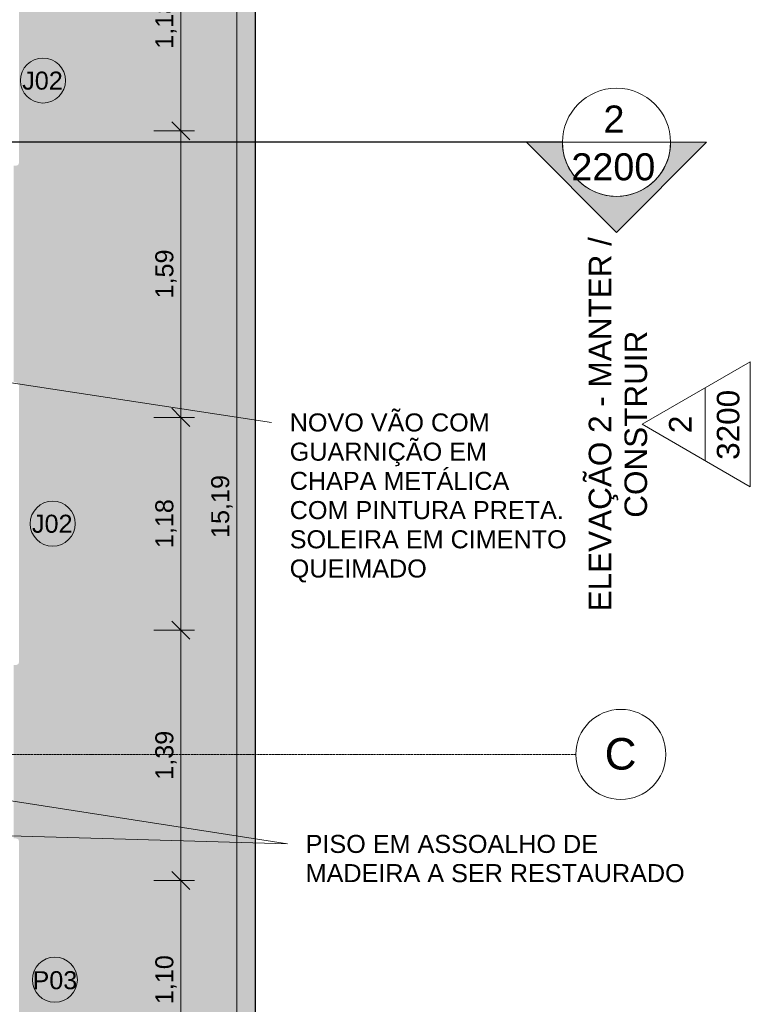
# Model space of a CAD drawing. Header units: millimetres. Extents: x -34108 to 9838, y -21919 to 4394.
# Tile 27 of 36: x 3418 to 7473, y -13515 to -8052. Entities that reach past the tile are written whole.
import ezdxf

# ---------------------------------------------------------------- set-up
doc = ezdxf.new("R2010")
doc.units = ezdxf.units.MM
doc.linetypes.add('_Traço - ponto', pattern=[16, 12, -2, 0, -2])
for name, color, linetype, lineweight in [('A-ANNO-DIMS', 211, 'Continuous', 9), ('A-ANNO-DIMS-50', 211, 'Continuous', 9), ('A-DOOR-IDEN', 31, 'Continuous', 9), ('A-FLOR', 192, 'Continuous', 18), ('A-FLOR-PATT', 8, 'Continuous', 25), ('A-GLAZ-IDEN', 152, 'Continuous', 9), ('G-ANNO-SYMB', 111, 'Continuous', 9), ('G-ANNO-TEXT', 231, 'Continuous', 9), ('S-GRID', 1, 'Continuous', 9), ('S-GRID-IDEN', 1, 'Continuous', 9)]:
    doc.layers.add(name, color=color, linetype=linetype, lineweight=lineweight)
doc.styles.add('Arial_1', font='arial.ttf', dxfattribs={"height": 175})
doc.styles.add('Arial_2', font='arial.ttf', dxfattribs={"height": 125})
doc.styles.add('Arial_3', font='arial.ttf', dxfattribs={"height": 150})
doc.styles.add('Arial_4', font='arial.ttf', dxfattribs={"height": 100})
doc.dimstyles.new('Diagonal_-_2_0mm_Arial', dxfattribs={"dimscale": 304.8, "dimtxt": 102.02594, "dimasz": 0.328084, "dimexe": 0.246063, "dimexo": 0.0625, "dimgap": 0.024606, "dimtad": 1, "dimlfac": 0.001, "dimrnd": 0.01, "dimzin": 0, "dimdsep": 46, "dimtxsty": 'Arial_4', "dimblk1": 'OBLIQUE', "dimblk2": 'OBLIQUE', "dimsah": 1, "dimcen": 0.09, "dimdle": 0.246063, "dimadec": 0, "dimazin": 0, "dimtfac": 1, "dimtdec": 4, "dimtix": 1, "dimtmove": 0, "dimatfit": 3, "dimfxl": 0.492126, "dimfxlon": 1, "dimtvp": 1, "dimtolj": 1, "dimtzin": 0, "dimarcsym": 2})

# ---------------------------------------------------------------- blocks, each defined once
blk = doc.blocks.new('Grid - Head Grid-11506-PLANTA TÉRREO - MANTER _ CONSTRUIR')
at = {"layer": 'S-GRID-IDEN'}
blk.add_circle((0, 0), 5, dxfattribs=at)
blk = doc.blocks.new('Elevation - Elevation mark-2836346-PLANTA TÉRREO - MANTER _ CONSTRUIR')
at = {"layer": 'G-ANNO-SYMB'}
for p, q in [((0, 8), (-6.93, -4)), ((6.93, -4), (0, 8)), ((4.04, 1), (-4.04, 1)), ((-6.93, -4), (6.93, -4))]:
    blk.add_line(p, q, dxfattribs=at)
blk = doc.blocks.new('Section - M_Section head ABNT-2836546-PLANTA TÉRREO - MANTER _ CONSTRUIR')
at = {"layer": 'G-ANNO-SYMB'}
h = blk.add_hatch(color=256, dxfattribs=at)
edge = h.paths.add_edge_path(flags=0)
edge.add_line((-6, 10), (4, 0))
edge.add_line((4, 0), (0, 0))
edge.add_arc((-6, 0), 6, 0, 180)
edge.add_line((-12, 0), (-16, 0))
edge.add_line((-16, 0), (-6, 10))
for p, q in [((-16, 0), (-6, 10)), ((-6, 10), (-16, 0)), ((4, 0), (-6, 10)), ((4, 0), (-6, 10)), ((0, 0), (4, 0)), ((-16, 0), (-12, 0))]:
    blk.add_line(p, q, dxfattribs=at)
for start, end in [(360, 180), (0, 180), (180, 0)]:
    blk.add_arc((-6, 0), 6, start, end, dxfattribs=at)
blk = doc.blocks.new('DIMBLOCK12-PLANTA TÉRREO - MANTER _ CONSTRUIR')
at = {"layer": 'A-ANNO-DIMS-50', "lineweight": 18}
for p, q in [((4622.8, -3158.5), (4572.8, -3108.5)), ((4622.8, -3158.5), (4672.8, -3208.5)), ((4622.8, -18348.5), (4572.8, -18298.5)), ((4622.8, -18348.5), (4672.8, -18398.5))]:
    blk.add_line(p, q, dxfattribs=at)
at = {"layer": 'A-ANNO-DIMS-50'}
for p, q in [((4622.8, -3083.5), (4622.8, -18423.5)), ((4472.8, -3158.5), (4697.8, -3158.5)), ((4622.8, -3158.5), (4472.8, -3158.5)), ((4472.8, -18348.5), (4697.8, -18348.5)), ((4622.8, -18348.5), (4472.8, -18348.5))]:
    blk.add_line(p, q, dxfattribs=at)
at = {"layer": 'A-ANNO-DIMS-50', "color": 0, "insert": (4480.7, -10927.9), "char_height": 100, "width": 418.697, "attachment_point": 1, "rotation": 90, "line_spacing_factor": 0.941778, "style": 'Arial_4'}
blk.add_mtext('15,19', dxfattribs=at)
blk = doc.blocks.new('_Oblique')
at = {"color": 0, "linetype": 'ByBlock', "lineweight": -2}
blk.add_line((-0.5, -0.5), (0.5, 0.5), dxfattribs=at)
blk = doc.blocks.new('DIMBLOCK23-PLANTA TÉRREO - MANTER _ CONSTRUIR')
at = {"layer": 'A-ANNO-DIMS-50', "lineweight": 18}
for p, q in [((4312.8, -7488.4), (4262.8, -7438.4)), ((4312.8, -7488.4), (4362.8, -7538.4)), ((4312.8, -8668.4), (4262.8, -8618.4)), ((4312.8, -8668.4), (4362.8, -8718.4))]:
    blk.add_line(p, q, dxfattribs=at)
at = {"layer": 'A-ANNO-DIMS-50'}
for p, q in [((4162.8, -7488.4), (4387.8, -7488.4)), ((4312.8, -7488.4), (4162.8, -7488.4)), ((4312.8, -7488.4), (4312.8, -8668.4)), ((4162.8, -8668.4), (4387.8, -8668.4)), ((4312.8, -8668.4), (4162.8, -8668.4))]:
    blk.add_line(p, q, dxfattribs=at)
at = {"layer": 'A-ANNO-DIMS-50', "color": 0, "insert": (4170.7, -8214), "char_height": 100, "width": 325.653, "attachment_point": 1, "rotation": 90, "line_spacing_factor": 0.941778, "style": 'Arial_4'}
blk.add_mtext('1,18', dxfattribs=at)
blk = doc.blocks.new('DIMBLOCK24-PLANTA TÉRREO - MANTER _ CONSTRUIR')
at = {"layer": 'A-ANNO-DIMS-50', "lineweight": 18}
for p, q in [((4312.8, -8668.4), (4262.8, -8618.4)), ((4312.8, -8668.4), (4362.8, -8718.4)), ((4312.8, -10258.5), (4262.8, -10208.5)), ((4312.8, -10258.5), (4362.8, -10308.5))]:
    blk.add_line(p, q, dxfattribs=at)
at = {"layer": 'A-ANNO-DIMS-50'}
for p, q in [((4162.8, -8668.4), (4387.8, -8668.4)), ((4312.8, -8668.4), (4162.8, -8668.4)), ((4312.8, -8668.4), (4312.8, -10258.5)), ((4162.8, -10258.5), (4387.8, -10258.5)), ((4312.8, -10258.5), (4162.8, -10258.5))]:
    blk.add_line(p, q, dxfattribs=at)
at = {"layer": 'A-ANNO-DIMS-50', "color": 0, "insert": (4170.7, -9599.1), "char_height": 100, "width": 325.653, "attachment_point": 1, "rotation": 90, "line_spacing_factor": 0.941778, "style": 'Arial_4'}
blk.add_mtext('1,59', dxfattribs=at)
blk = doc.blocks.new('DIMBLOCK25-PLANTA TÉRREO - MANTER _ CONSTRUIR')
at = {"layer": 'A-ANNO-DIMS-50', "lineweight": 18}
for p, q in [((4312.8, -10258.5), (4262.8, -10208.5)), ((4312.8, -10258.5), (4362.8, -10308.5)), ((4312.8, -11438.5), (4262.8, -11388.5)), ((4312.8, -11438.5), (4362.8, -11488.5))]:
    blk.add_line(p, q, dxfattribs=at)
at = {"layer": 'A-ANNO-DIMS-50'}
for p, q in [((4162.8, -10258.5), (4387.8, -10258.5)), ((4312.8, -10258.5), (4162.8, -10258.5)), ((4312.8, -10258.5), (4312.8, -11438.5)), ((4162.8, -11438.5), (4387.8, -11438.5)), ((4312.8, -11438.5), (4162.8, -11438.5))]:
    blk.add_line(p, q, dxfattribs=at)
at = {"layer": 'A-ANNO-DIMS-50', "color": 0, "insert": (4170.7, -10984.2), "char_height": 100, "width": 325.653, "attachment_point": 1, "rotation": 90, "line_spacing_factor": 0.941778, "style": 'Arial_4'}
blk.add_mtext('1,18', dxfattribs=at)
blk = doc.blocks.new('DIMBLOCK26-PLANTA TÉRREO - MANTER _ CONSTRUIR')
at = {"layer": 'A-ANNO-DIMS-50', "lineweight": 18}
for p, q in [((4312.8, -11438.5), (4262.8, -11388.5)), ((4312.8, -11438.5), (4362.8, -11488.5)), ((4312.8, -12828.5), (4262.8, -12778.5)), ((4312.8, -12828.5), (4362.8, -12878.5))]:
    blk.add_line(p, q, dxfattribs=at)
at = {"layer": 'A-ANNO-DIMS-50'}
for p, q in [((4162.8, -11438.5), (4387.8, -11438.5)), ((4312.8, -11438.5), (4162.8, -11438.5)), ((4312.8, -11438.5), (4312.8, -12828.5)), ((4162.8, -12828.5), (4387.8, -12828.5)), ((4312.8, -12828.5), (4162.8, -12828.5))]:
    blk.add_line(p, q, dxfattribs=at)
at = {"layer": 'A-ANNO-DIMS-50', "color": 0, "insert": (4170.7, -12269.2), "char_height": 100, "width": 325.653, "attachment_point": 1, "rotation": 90, "line_spacing_factor": 0.941778, "style": 'Arial_4'}
blk.add_mtext('1,39', dxfattribs=at)
blk = doc.blocks.new('DIMBLOCK27-PLANTA TÉRREO - MANTER _ CONSTRUIR')
at = {"layer": 'A-ANNO-DIMS-50', "lineweight": 18}
for p, q in [((4312.8, -12828.5), (4262.8, -12778.5)), ((4312.8, -12828.5), (4362.8, -12878.5)), ((4312.8, -13928.5), (4262.8, -13878.5)), ((4312.8, -13928.5), (4362.8, -13978.5))]:
    blk.add_line(p, q, dxfattribs=at)
at = {"layer": 'A-ANNO-DIMS-50'}
for p, q in [((4162.8, -12828.5), (4387.8, -12828.5)), ((4312.8, -12828.5), (4162.8, -12828.5)), ((4312.8, -12828.5), (4312.8, -13928.5)), ((4162.8, -13928.5), (4387.8, -13928.5)), ((4312.8, -13928.5), (4162.8, -13928.5))]:
    blk.add_line(p, q, dxfattribs=at)
at = {"layer": 'A-ANNO-DIMS-50', "color": 0, "insert": (4170.7, -13514.2), "char_height": 100, "width": 325.653, "attachment_point": 1, "rotation": 90, "line_spacing_factor": 0.941778, "style": 'Arial_4'}
blk.add_mtext('1,10', dxfattribs=at)
blk = doc.blocks.new('TAG-Janela - Janela-240880-PLANTA TÉRREO - MANTER _ CONSTRUIR')
at = {"layer": 'A-GLAZ-IDEN'}
blk.add_circle((0, 0), 2.5, dxfattribs=at)
blk = doc.blocks.new('TAG-Porta - Ref_ Porta-2416850-PLANTA TÉRREO - MANTER _ CONSTRUIR')
at = {"layer": 'A-DOOR-IDEN'}
blk.add_circle((0, 0), 2.5, dxfattribs=at)

msp = doc.modelspace()

# ---------------------------------------------------------------- hatches: boundary and pattern name
at = {"layer": 'A-FLOR-PATT'}
msp.add_hatch(color=254, dxfattribs=at).paths.add_polyline_path([(3551.996, -20085.566), (3694.478, -20010.089), (3830.764, -19923.925), (3960.054, -19827.579), (4081.587, -19721.618), (4194.652, -19606.664), (4298.584, -19483.39), (4392.773, -19352.522), (4476.667, -19214.827), (4549.773, -19071.113), (4611.661, -18922.223), (4661.969, -18769.033), (4700.401, -18612.441), (4726.731, -18453.366), (4726.731, 2382.56), (3383.885, 2382.56), (3383.885, 2331.472), (3428.885, 2331.472), (3428.885, 2281.472), (3383.885, 2281.472), (3383.885, -3282.564), (3446.385, -3282.564), (3446.385, -3792.564), (3383.885, -3792.564), (3383.885, -4528.799), (3395.395, -4529.199), (3401.369, -4530.411), (3406.358, -4532.448), (3410.086, -4535.278), (3412.491, -4538.806), (3413.679, -4542.898), (3413.835, -4553.799), (3413.679, -6084.085), (3412.491, -6088.177), (3410.086, -6091.705), (3406.358, -6094.535), (3401.369, -6096.572), (3395.395, -6097.784), (3383.885, -6098.185), (3383.885, -7293.661), (3395.395, -7294.061), (3401.369, -7295.273), (3406.358, -7297.311), (3410.086, -7300.141), (3412.491, -7303.668), (3413.679, -7307.761), (3413.835, -7318.661), (3413.679, -8848.947), (3412.491, -8853.039), (3410.086, -8856.567), (3406.358, -8859.397), (3401.369, -8861.434), (3395.395, -8862.647), (3383.885, -8863.047), (3383.885, -10063.799), (3395.395, -10064.199), (3401.369, -10065.411), (3406.358, -10067.448), (3410.086, -10070.278), (3412.491, -10073.806), (3413.679, -10077.898), (3413.835, -10088.799), (3413.679, -11619.085), (3412.491, -11623.177), (3410.086, -11626.705), (3406.358, -11629.535), (3401.369, -11631.572), (3395.395, -11632.784), (3383.885, -11633.185), (3383.885, -12593.803), (3395.395, -12594.203), (3401.369, -12595.416), (3406.358, -12597.453), (3410.086, -12600.283), (3412.491, -12603.811), (3413.679, -12607.903), (3413.835, -12618.803), (3413.679, -14149.089), (3412.491, -14153.182), (3410.086, -14156.709), (3406.358, -14159.539), (3401.369, -14161.577), (3395.395, -14162.789), (3383.885, -14163.189), (3383.885, -15363.673), (3395.395, -15364.073), (3401.369, -15365.285), (3406.358, -15367.322), (3410.086, -15370.152), (3412.491, -15373.68), (3413.679, -15377.772), (3413.835, -15388.673), (3413.679, -16918.959), (3412.491, -16923.051), (3410.086, -16926.579), (3406.358, -16929.409), (3401.369, -16931.446), (3395.395, -16932.659), (3383.885, -16933.059), (3383.885, -17717.408), (3446.385, -17717.408), (3446.385, -18227.408), (3383.885, -18227.408), (3383.885, -18383.492), (1914.368, -18383.492), (1914.368, -18533.492), (1814.368, -18533.492), (1814.368, -18383.492), (1533.578, -18383.492), (1533.178, -18395.001), (1531.966, -18400.976), (1529.928, -18405.965), (1527.098, -18409.693), (1523.57, -18412.097), (1519.478, -18413.285), (1508.578, -18413.441), (-21.708, -18413.285), (-25.8, -18412.097), (-29.328, -18409.693), (-32.158, -18405.965), (-34.195, -18400.976), (-35.582, -18392.166), (-35.808, -18383.492), (-1896.422, -18383.492), (-1896.822, -18395.001), (-1898.034, -18400.976), (-1901.1, -18407.319), (-1902.902, -18409.693), (-1906.43, -18412.097), (-1910.522, -18413.285), (-1915.037, -18413.441), (-3271.115, -18413.441), (-3271.115, -18433.492), (-3425.975, -18433.492), (-3425.975, -20085.566), (2356.396, -20085.566)], flags=0)

# ---------------------------------------------------------------- linework, layer by layer
at = {"layer": 'A-FLOR', "color": 5, "lineweight": 25}
msp.add_line((4726.731, -18453.366), (4726.731, 2382.56), dxfattribs=at)
at = {"layer": 'G-ANNO-SYMB', "lineweight": 25}
msp.add_line((6430.214, -8732.566), (-33917.121, -8732.566), dxfattribs=at)
at = {"layer": 'G-ANNO-SYMB'}
msp.add_line((6430.214, -8732.566), (7030.214, -8732.566), dxfattribs=at)
at = {"layer": 'G-ANNO-TEXT', "color": 250}
for p, q in [((184.457, -9584.749), (4815.103, -10286.813)), ((1301.674, -12063.943), (4903.504, -12625.075)), ((-2536.859, -12408.347), (4903.504, -12625.075))]:
    msp.add_line(p, q, dxfattribs=at)
at = {"layer": 'S-GRID', "linetype": '_Traço - ponto'}
msp.add_line((6504.181, -12128.492), (-33608.19, -12128.492), dxfattribs=at)

# ---------------------------------------------------------------- block references
at = {"layer": 'A-DOOR-IDEN', "xscale": 49.99999999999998, "yscale": 49.99999999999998, "zscale": 49.99999999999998}
msp.add_blockref('TAG-Porta - Ref_ Porta-2416850-PLANTA TÉRREO - MANTER _ CONSTRUIR', (3613.329, -13378.496), dxfattribs=at)
at = {"layer": 'A-GLAZ-IDEN', "xscale": 49.99999999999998, "yscale": 49.99999999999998, "zscale": 49.99999999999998}
for p in [(3547.176, -8390.058), (3601.385, -10848.492)]:
    msp.add_blockref('TAG-Janela - Janela-240880-PLANTA TÉRREO - MANTER _ CONSTRUIR', p, dxfattribs=at)
at = {"layer": 'G-ANNO-SYMB', "xscale": 49.99999999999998, "yscale": 49.99999999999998, "zscale": 49.99999999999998}
for name, p, rotation in [('Section - M_Section head ABNT-2836546-PLANTA TÉRREO - MANTER _ CONSTRUIR', (6430.214, -8732.566), 180), ('Elevation - Elevation mark-2836346-PLANTA TÉRREO - MANTER _ CONSTRUIR', (7272.731, -10297.045), 89.99999999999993)]:
    msp.add_blockref(name, p, dxfattribs=dict(at, rotation=rotation))
at = {"layer": 'S-GRID-IDEN', "xscale": 49.99999999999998, "yscale": 49.99999999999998, "zscale": 49.99999999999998, "rotation": 89.99999999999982}
msp.add_blockref('Grid - Head Grid-11506-PLANTA TÉRREO - MANTER _ CONSTRUIR', (6754.181, -12128.492), dxfattribs=at)

# ---------------------------------------------------------------- texts
at = {"layer": 'A-DOOR-IDEN', "insert": (3489.106, -13331.151), "char_height": 100, "width": 308.64969, "attachment_point": 1, "style": 'Arial_4'}
msp.add_mtext('P03', dxfattribs=at)
at = {"layer": 'A-GLAZ-IDEN', "char_height": 100, "width": 280.59062, "attachment_point": 1, "style": 'Arial_4'}
for insert in [(3432.074, -8340.358), (3486.283, -10798.791)]:
    msp.add_mtext('J02', dxfattribs=dict(at, insert=insert))
at = {"layer": 'G-ANNO-SYMB', "char_height": 150, "attachment_point": 1, "style": 'Arial_3'}
for s, insert, width in [('2', (6658.008, -8528.609), 144.30375), ('2200', (6479.508, -8793.597), 577.215)]:
    msp.add_mtext(s, dxfattribs=dict(at, insert=insert, width=width))
at = {"layer": 'G-ANNO-SYMB', "char_height": 125, "attachment_point": 1, "rotation": 90, "style": 'Arial_2'}
for s, insert, width in [('ELEVAÇÃO 2 - MANTER /', (6576.098, -11334.896), 2513.29031), ('CONSTRUIR', (6774.535, -10815.652), 1258.64937), ('3200', (7286.884, -10494.492), 464.97875), ('2', (7021.457, -10346.046), 116.24469)]:
    msp.add_mtext(s, dxfattribs=dict(at, insert=insert, width=width))
at = {"layer": 'G-ANNO-TEXT', "color": 7, "char_height": 100, "attachment_point": 1, "style": 'Arial_4'}
for s, insert, width in [('NOVO VÃO COM ', (4916.703, -10236.813), 1410.97), ('GUARNIÇÃO EM ', (4916.703, -10398.871), 1394.93625), ('CHAPA METÁLICA ', (4916.703, -10560.928), 1555.27375), ('COM PINTURA PRETA.', (4916.703, -10722.985), 1875.94875), ('SOLEIRA EM CIMENTO ', (4916.703, -10885.042), 1899.99938), ('QUEIMADO ', (4916.703, -11047.1), 982.06719), ('PISO EM ASSOALHO DE ', (5005.104, -12575.075), 2052.32), ('MADEIRA A SER RESTAURADO', (5005.104, -12737.132), 2601.47594)]:
    msp.add_mtext(s, dxfattribs=dict(at, insert=insert, width=width))
at = {"layer": 'S-GRID-IDEN', "insert": (6664.47, -12037.891), "char_height": 175, "width": 216.45562, "attachment_point": 1, "style": 'Arial_1'}
msp.add_mtext('C', dxfattribs=at)

# ---------------------------------------------------------------- dimensions: what is measured, and where the dimension line sits
at = {"layer": 'A-ANNO-DIMS'}
for base, p1, p2, override, picture, middle in [((4622.769, -18348.492), (4472.769, -3158.492), (4472.769, -18348.492), {"dimpost": '<>', "dimfxl": 15190}, 'DIMBLOCK12-PLANTA TÉRREO - MANTER _ CONSTRUIR', (4564.212, -10753.492)), ((4312.767, -8668.354), (4162.767, -7488.354), (4162.767, -8668.354), {"dimpost": '<>', "dimfxl": 1180}, 'DIMBLOCK23-PLANTA TÉRREO - MANTER _ CONSTRUIR', (4254.209, -8078.354)), ((4312.767, -10258.492), (4162.767, -8668.354), (4162.767, -10258.492), {"dimpost": '<>', "dimfxl": 1590.137844}, 'DIMBLOCK24-PLANTA TÉRREO - MANTER _ CONSTRUIR', (4254.209, -9463.423)), ((4312.767, -11438.492), (4162.767, -10258.492), (4162.767, -11438.492), {"dimpost": '<>', "dimfxl": 1180}, 'DIMBLOCK25-PLANTA TÉRREO - MANTER _ CONSTRUIR', (4254.209, -10848.492)), ((4312.767, -12828.496), (4162.767, -11438.492), (4162.767, -12828.496), {"dimpost": '<>', "dimfxl": 1390.00455}, 'DIMBLOCK26-PLANTA TÉRREO - MANTER _ CONSTRUIR', (4254.175, -12133.494)), ((4312.767, -13928.496), (4162.767, -12828.496), (4162.767, -13928.496), {"dimpost": '<>', "dimfxl": 1100}, 'DIMBLOCK27-PLANTA TÉRREO - MANTER _ CONSTRUIR', (4254.209, -13378.496))]:
    dim = msp.add_linear_dim(base=base, p1=p1, p2=p2, angle=90, dimstyle='Diagonal_-_2_0mm_Arial', override=override, dxfattribs=at)
    dim.commit()
    dim.dimension.update_dxf_attribs({"geometry": picture, "text_midpoint": middle})

doc.saveas('drawing.dxf')
